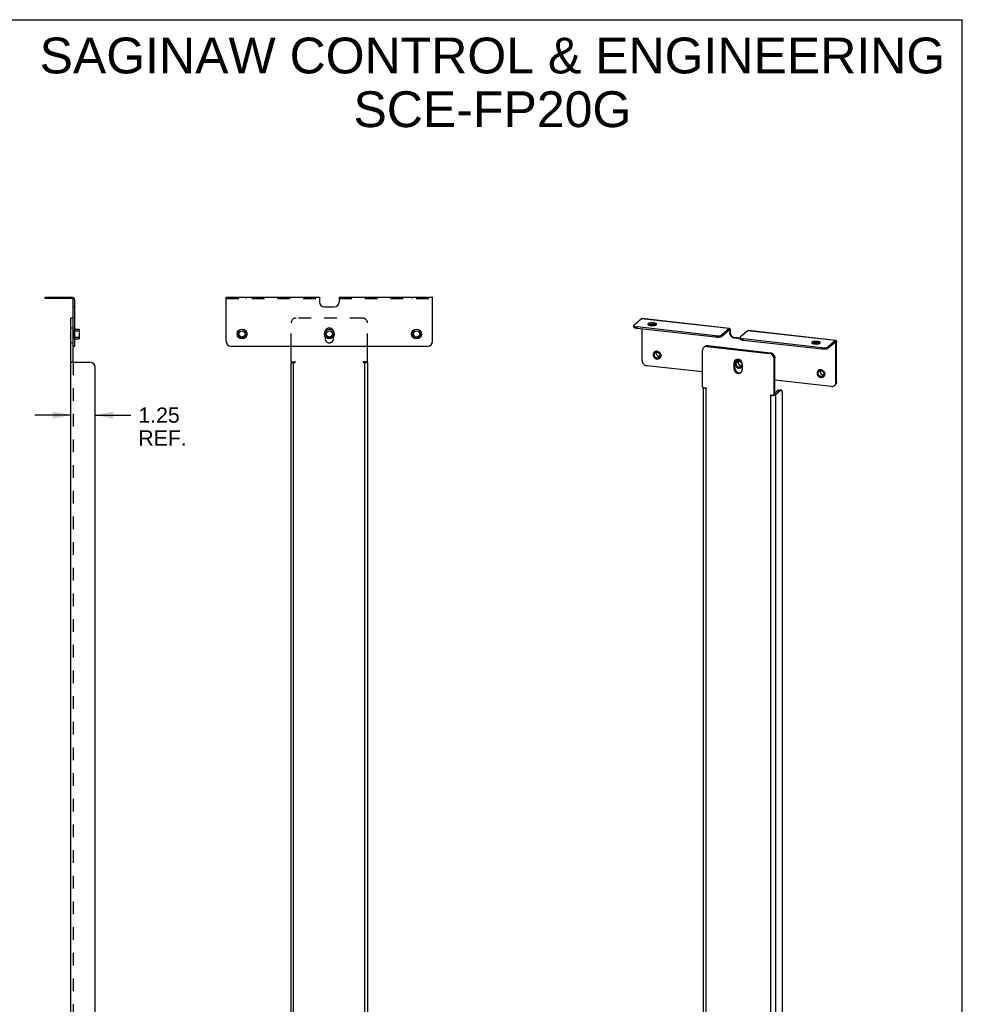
# Model space of a CAD drawing. Header units: inches. Extents: x 0 to 77, y 0 to 100.
# Tile 3 of 3: x 29 to 77, y 50 to 100. Entities that reach past the tile are written whole.
import ezdxf

# ---------------------------------------------------------------- set-up
doc = ezdxf.new("R2010")
doc.units = ezdxf.units.IN
doc.header["$LTSCALE"] = 6.518519
doc.header["$MEASUREMENT"] = 0
doc.linetypes.add('HIDDEN', pattern=[0.2, 0.1, -0.1])
doc.layers.get('0').update_dxf_attribs({"linetype": 'CONTINUOUS'})
doc.layers.add('DEFAULT_2', color=8, linetype='HIDDEN')
doc.layers.add('DIMENSIONS', color=7, linetype='CONTINUOUS')
doc.styles.get("Standard").update_dxf_attribs({"font": 'arial.ttf'})
doc.dimstyles.new('DIMSTYLE_1', dxfattribs={"dimtxt": 0.772727, "dimasz": 0.909091, "dimexe": 0.09, "dimexo": 0.07, "dimgap": 0.0425, "dimtad": 0, "dimtih": 1, "dimtoh": 1, "dimzin": 4, "dimdsep": 46, "dimtxsty": 'Standard', "dimblk": '_FILLED', "dimblk1": '_FILLED', "dimblk2": '_FILLED', "dimcen": 0.09, "dimazin": 1, "dimtfac": 1, "dimtdec": 3, "dimtofl": 0, "dimtmove": 0, "dimatfit": 3, "dimldrblk": '_FILLED', "dimfxl": 0, "dimtolj": 1, "dimtzin": 4, "dimarcsym": 0})

# ---------------------------------------------------------------- blocks, each defined once
blk = doc.blocks.new('_FILLED')
at = {"color": 0, "linetype": 'ByBlock'}
blk.add_solid([(0, 0), (-1, 0.2), (-1, -0.2)], dxfattribs=at)
blk = doc.blocks.new('*D3')
at = {"layer": 'DIMENSIONS', "color": 2, "linetype": 'Continuous'}
for p, q in [((31.982, 79.921), (30.164, 79.921)), ((33.232, 79.921), (35.034, 79.921))]:
    blk.add_line(p, q, dxfattribs=at)
at = {"layer": 'DIMENSIONS', "color": 2, "linetype": 'Continuous', "xscale": 0.9090909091, "yscale": 0.9090909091, "zscale": 0.9090909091}
blk.add_blockref('_FILLED', (31.982, 79.921), dxfattribs=at)
at = {"layer": 'DIMENSIONS', "color": 2, "linetype": 'Continuous', "xscale": 0.9090909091, "yscale": 0.9090909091, "zscale": 0.9090909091, "rotation": 180}
blk.add_blockref('_FILLED', (33.232, 79.921), dxfattribs=at)
at = {"layer": 'DIMENSIONS', "color": 2, "linetype": 'Continuous', "insert": (35.42, 80.307), "char_height": 0.7727, "width": 2.45319, "attachment_point": 1, "line_spacing_factor": 0.9}
blk.add_mtext('1.25\\PREF.', dxfattribs=at)

msp = doc.modelspace()

# ---------------------------------------------------------------- linework, layer by layer
at = {"color": 7, "linetype": 'Continuous'}
for p, q in [((0, 100), (77.273, 100)), ((77.273, 0), (77.273, 100)), ((30.685, 85.835), (30.685, 85.913)), ((32.029, 85.835), (30.685, 85.835)), ((32.107, 82.6), (32.107, 85.757)), ((32.107, 84.85), (31.982, 84.85)), ((61.592, 84.599), (61.592, 84.525)), ((32.098, 84.244), (32.098, 83.832)), ((32.098, 84.244), (32.107, 84.244)), ((32.185, 84.288), (32.405, 84.288)), ((32.405, 84.288), (32.405, 83.788)), ((32.415, 84.278), (32.405, 84.288)), ((32.415, 84.278), (32.415, 83.798)), ((60.589, 84.393), (60.589, 84.468)), ((60.754, 84.321), (60.754, 84.395)), ((64.739, 83.873), (60.754, 84.321)), ((61.005, 82.694), (61.005, 84.293)), ((65.433, 84.236), (65.059, 83.919)), ((65.46, 84.185), (65.383, 84.194)), ((65.433, 84.311), (65.433, 84.236)), ((65.442, 84.24), (65.444, 84.239)), ((65.487, 84.208), (65.46, 84.185)), ((65.46, 84.185), (65.46, 84.095)), ((65.487, 84.118), (65.46, 84.095)), ((32.098, 83.832), (32.107, 83.832)), ((32.185, 83.788), (32.405, 83.788)), ((32.415, 83.798), (32.405, 83.788)), ((64.739, 83.873), (64.739, 83.947)), ((65.059, 83.919), (65.059, 83.993)), ((65.722, 83.854), (65.695, 83.831)), ((65.984, 83.799), (65.695, 83.831)), ((65.984, 83.787), (65.984, 83.861)), ((66.148, 83.714), (66.148, 83.788)), ((70.134, 83.266), (66.148, 83.714)), ((69.915, 83.663), (69.915, 83.588)), ((70.828, 83.63), (70.454, 83.312)), ((70.855, 83.578), (70.778, 83.587)), ((70.828, 83.704), (70.828, 83.63)), ((70.837, 83.633), (70.839, 83.633)), ((70.882, 83.601), (70.855, 83.578)), ((70.855, 81.587), (70.855, 83.578)), ((32.107, 83.413), (32.185, 83.413)), ((43.181, 82.66), (43.181, 83.413)), ((47.056, 82.66), (47.056, 83.413)), ((61.622, 83.11), (61.635, 83.123)), ((61.635, 83.123), (61.641, 83.128)), ((61.641, 83.128), (61.664, 83.142)), ((64.182, 83.401), (64.214, 83.422)), ((64.298, 83.448), (64.344, 83.448)), ((64.344, 83.448), (64.302, 83.411)), ((64.344, 83.448), (67.516, 83.091)), ((67.516, 83.091), (67.473, 83.055)), ((70.134, 83.266), (70.134, 83.34)), ((70.454, 83.312), (70.454, 83.386)), ((31.982, 82.63), (32.107, 82.63)), ((43.181, 82.6), (43.38, 82.6)), ((43.211, 82.63), (43.38, 82.63)), ((43.306, 10.537), (43.306, 82.6)), ((47.026, 82.63), (46.857, 82.63)), ((46.857, 82.6), (47.056, 82.6)), ((46.931, 10.537), (46.931, 82.6)), ((61.896, 82.803), (61.892, 82.8)), ((61.902, 82.808), (61.896, 82.803)), ((61.915, 82.82), (61.902, 82.808)), ((61.932, 82.841), (61.915, 82.82)), ((65.681, 82.565), (65.724, 82.601)), ((65.73, 82.648), (65.724, 82.601)), ((65.724, 82.304), (65.724, 82.601)), ((65.783, 82.642), (65.796, 82.655)), ((65.796, 82.655), (65.803, 82.66)), ((65.803, 82.66), (65.825, 82.674)), ((67.751, 82.827), (67.708, 82.791)), ((67.751, 80.982), (67.751, 82.827)), ((64.067, 82.112), (61.24, 82.43)), ((65.681, 82.268), (65.724, 82.304)), ((65.841, 82.104), (65.884, 82.083)), ((66.057, 82.334), (66.054, 82.332)), ((66.064, 82.34), (66.057, 82.334)), ((66.077, 82.352), (66.064, 82.34)), ((66.093, 82.372), (66.077, 82.352)), ((69.945, 82.174), (69.958, 82.187)), ((69.958, 82.187), (69.964, 82.192)), ((69.964, 82.192), (69.987, 82.206)), ((70.62, 81.375), (67.751, 81.698)), ((70.219, 81.866), (70.215, 81.864)), ((70.225, 81.872), (70.219, 81.866)), ((70.238, 81.884), (70.225, 81.872)), ((70.255, 81.905), (70.238, 81.884)), ((70.855, 81.587), (70.882, 81.609)), ((64.261, 81.283), (64.254, 81.277)), ((67.932, 81.192), (67.751, 81.038)), ((67.932, 81.192), (68.05, 81.179)), ((67.96, 81.203), (68.051, 81.192)), ((70.782, 81.422), (70.809, 81.445)), ((67.551, 80.935), (67.521, 80.91)), ((67.708, 80.946), (67.751, 80.982)), ((67.714, 80.938), (67.742, 80.962))]:
    msp.add_line(p, q, dxfattribs=at)
at = {"color": 3, "linetype": 'Continuous'}
for p, q in [((30.685, 85.913), (32.029, 85.913)), ((32.185, 83.413), (32.185, 85.757)), ((39.878, 83.663), (39.878, 85.913)), ((39.878, 85.913), (44.619, 85.913)), ((44.619, 85.913), (44.619, 85.663)), ((45.619, 85.913), (45.619, 85.663)), ((45.619, 85.913), (50.36, 85.913)), ((50.36, 83.663), (50.36, 85.913)), ((44.869, 85.413), (45.369, 85.413)), ((31.982, 10.537), (31.982, 84.85)), ((60.978, 84.812), (60.604, 84.494)), ((65.433, 84.311), (60.978, 84.812)), ((65.451, 84.317), (60.996, 84.818)), ((64.739, 83.947), (60.754, 84.395)), ((65.433, 84.311), (65.059, 83.993)), ((65.487, 84.208), (65.487, 84.118)), ((66.373, 84.205), (65.999, 83.887)), ((70.828, 83.704), (66.373, 84.205)), ((70.846, 83.71), (66.391, 84.212)), ((65.984, 83.824), (65.722, 83.854)), ((70.134, 83.34), (66.148, 83.788)), ((70.828, 83.704), (70.454, 83.386)), ((70.882, 81.609), (70.882, 83.601)), ((40.128, 83.413), (50.11, 83.413)), ((64.067, 81.355), (64.067, 83.2)), ((64.171, 83.386), (64.14, 83.364)), ((64.302, 83.411), (67.473, 83.055)), ((67.52, 83.045), (67.473, 83.055)), ((32.982, 82.6), (31.982, 82.6)), ((43.181, 10.537), (43.181, 82.6)), ((47.056, 82.6), (47.056, 10.537)), ((65.687, 82.612), (65.681, 82.565)), ((65.681, 82.268), (65.681, 82.565)), ((65.759, 82.719), (65.746, 82.709)), ((65.798, 82.739), (65.759, 82.719)), ((66.087, 82.567), (66.073, 82.611)), ((66.093, 82.519), (66.087, 82.567)), ((66.093, 82.519), (66.093, 82.222)), ((67.69, 82.884), (67.668, 82.927)), ((67.708, 80.946), (67.708, 82.791)), ((33.232, 10.787), (33.232, 82.35)), ((66.029, 82.078), (66.048, 82.097)), ((66.087, 82.175), (66.093, 82.222)), ((64.095, 81.323), (64.254, 81.306)), ((64.123, 12.799), (64.123, 81.323)), ((64.218, 81.282), (64.254, 81.277)), ((64.254, 12.741), (64.254, 81.277)), ((68.05, 81.179), (67.776, 80.946)), ((68.135, 12.953), (68.135, 81.014)), ((67.68, 80.92), (67.521, 80.938)), ((67.521, 80.91), (67.521, 12.374)), ((67.559, 80.907), (67.521, 80.91)), ((67.673, 80.912), (67.636, 80.908)), ((67.776, 80.946), (67.776, 12.41))]:
    msp.add_line(p, q, dxfattribs=at)
for points in [[(60.978, 84.812), (60.984, 84.815), (60.989, 84.818), (60.994, 84.818), (60.996, 84.818)], [(61.592, 84.599), (61.564, 84.601), (61.536, 84.603), (61.508, 84.603), (61.479, 84.602), (61.451, 84.6), (61.425, 84.597), (61.4, 84.592), (61.376, 84.587), (61.356, 84.581), (61.338, 84.574), (61.323, 84.566), (61.311, 84.558), (61.303, 84.55), (61.299, 84.541), (61.298, 84.535)], [(61.298, 84.535), (61.298, 84.532), (61.302, 84.523), (61.308, 84.515), (61.319, 84.507), (61.333, 84.499), (61.349, 84.492), (61.369, 84.485), (61.392, 84.48), (61.416, 84.475), (61.442, 84.472)], [(61.442, 84.472), (61.47, 84.469), (61.498, 84.468), (61.527, 84.468), (61.555, 84.469), (61.583, 84.471), (61.61, 84.474), (61.635, 84.478), (61.658, 84.483), (61.679, 84.489), (61.697, 84.496), (61.711, 84.504), (61.723, 84.512), (61.731, 84.521), (61.735, 84.529), (61.736, 84.535)], [(61.736, 84.535), (61.736, 84.538), (61.733, 84.547), (61.726, 84.556), (61.716, 84.564), (61.702, 84.572), (61.685, 84.579), (61.665, 84.585), (61.643, 84.591), (61.619, 84.595), (61.592, 84.599)], [(60.604, 84.494), (60.595, 84.484), (60.59, 84.474), (60.589, 84.468)], [(60.589, 84.468), (60.589, 84.464), (60.593, 84.454), (60.601, 84.444), (60.612, 84.435), (60.628, 84.426), (60.648, 84.418), (60.67, 84.411), (60.696, 84.404), (60.723, 84.399), (60.754, 84.395)], [(65.433, 84.311), (65.44, 84.315), (65.447, 84.317), (65.451, 84.317)], [(65.451, 84.317), (65.454, 84.317), (65.46, 84.313), (65.466, 84.307), (65.471, 84.299), (65.476, 84.288), (65.48, 84.276), (65.483, 84.261), (65.485, 84.244), (65.486, 84.227), (65.487, 84.208)], [(65.487, 84.118), (65.489, 84.087), (65.495, 84.056), (65.505, 84.025), (65.518, 83.996), (65.535, 83.968), (65.556, 83.942), (65.579, 83.919), (65.604, 83.899), (65.632, 83.882), (65.661, 83.869), (65.691, 83.86), (65.722, 83.854)], [(66.373, 84.205), (66.38, 84.21), (66.387, 84.212), (66.391, 84.212)], [(64.739, 83.947), (64.771, 83.944), (64.803, 83.942), (64.835, 83.942), (64.868, 83.943), (64.9, 83.946), (64.93, 83.949), (64.959, 83.954), (64.985, 83.96), (65.009, 83.967), (65.029, 83.975), (65.046, 83.984), (65.059, 83.993)], [(65.999, 83.887), (65.99, 83.877), (65.985, 83.868), (65.984, 83.861)], [(65.984, 83.861), (65.984, 83.857), (65.988, 83.847), (65.996, 83.838), (66.007, 83.828), (66.023, 83.819), (66.042, 83.811), (66.065, 83.804), (66.091, 83.798), (66.118, 83.792), (66.148, 83.788)], [(69.915, 83.663), (69.887, 83.665), (69.859, 83.666), (69.831, 83.667), (69.802, 83.666), (69.774, 83.664), (69.748, 83.66), (69.723, 83.656), (69.7, 83.651), (69.679, 83.645), (69.661, 83.638), (69.646, 83.63), (69.635, 83.622), (69.627, 83.614), (69.622, 83.605), (69.621, 83.599)], [(69.621, 83.599), (69.622, 83.596), (69.625, 83.587), (69.631, 83.579), (69.642, 83.57), (69.656, 83.563), (69.673, 83.556), (69.692, 83.549), (69.715, 83.544), (69.739, 83.539), (69.765, 83.535)], [(69.765, 83.535), (69.793, 83.533), (69.821, 83.532), (69.85, 83.531), (69.878, 83.532), (69.906, 83.535), (69.933, 83.538), (69.958, 83.542), (69.981, 83.547), (70.002, 83.553), (70.02, 83.56), (70.035, 83.568), (70.046, 83.576), (70.054, 83.584), (70.058, 83.593), (70.059, 83.599)], [(70.059, 83.599), (70.059, 83.602), (70.056, 83.611), (70.049, 83.619), (70.039, 83.628), (70.025, 83.635), (70.008, 83.643), (69.988, 83.649), (69.966, 83.654), (69.942, 83.659), (69.915, 83.663)], [(70.828, 83.704), (70.834, 83.708), (70.839, 83.71), (70.844, 83.711), (70.846, 83.71)], [(70.846, 83.71), (70.849, 83.71), (70.853, 83.708), (70.858, 83.704), (70.862, 83.699), (70.866, 83.692), (70.87, 83.685), (70.873, 83.676), (70.875, 83.665), (70.878, 83.654), (70.879, 83.642), (70.881, 83.629), (70.881, 83.615), (70.882, 83.601)], [(64.14, 83.364), (64.135, 83.361), (64.106, 83.328), (64.084, 83.289), (64.071, 83.247), (64.067, 83.2)], [(64.302, 83.411), (64.255, 83.412), (64.212, 83.403), (64.171, 83.386)], [(67.603, 83), (67.563, 83.027), (67.52, 83.045)], [(70.134, 83.34), (70.165, 83.337), (70.197, 83.336), (70.23, 83.335), (70.263, 83.336), (70.294, 83.339), (70.325, 83.343), (70.354, 83.347), (70.38, 83.353), (70.404, 83.36), (70.424, 83.368), (70.441, 83.377), (70.454, 83.386)], [(65.746, 82.709), (65.726, 82.69), (65.702, 82.653), (65.687, 82.612)], [(66.073, 82.611), (66.048, 82.653), (66.016, 82.69), (65.976, 82.719), (65.933, 82.74), (65.887, 82.75), (65.841, 82.75), (65.798, 82.739)], [(67.668, 82.927), (67.639, 82.966), (67.603, 83)], [(67.708, 82.791), (67.703, 82.838), (67.69, 82.884)], [(65.681, 82.268), (65.687, 82.22), (65.702, 82.175), (65.726, 82.133)], [(65.726, 82.133), (65.759, 82.097), (65.798, 82.068), (65.841, 82.047), (65.887, 82.037), (65.933, 82.037)], [(65.933, 82.037), (65.976, 82.047), (66.016, 82.068), (66.029, 82.078)], [(66.048, 82.097), (66.073, 82.134), (66.087, 82.175)], [(70.882, 81.609), (70.88, 81.578), (70.874, 81.549), (70.864, 81.52), (70.85, 81.494), (70.833, 81.47), (70.813, 81.449), (70.809, 81.445)], [(64.067, 81.355), (64.068, 81.347), (64.07, 81.34), (64.075, 81.334), (64.081, 81.329), (64.087, 81.325), (64.095, 81.323)], [(64.129, 81.32), (64.141, 81.309), (64.161, 81.298)], [(64.161, 81.298), (64.187, 81.289), (64.218, 81.282)], [(64.254, 81.306), (64.259, 81.304), (64.264, 81.3), (64.266, 81.295), (64.268, 81.29), (64.266, 81.284), (64.263, 81.28)], [(64.263, 81.28), (64.259, 81.278), (64.254, 81.277)], [(68.078, 81.189), (68.067, 81.188), (68.05, 81.179)], [(68.135, 81.014), (68.134, 81.059), (68.129, 81.099), (68.121, 81.133), (68.11, 81.161), (68.097, 81.179), (68.083, 81.189), (68.078, 81.189)], [(67.511, 80.935), (67.508, 80.931), (67.507, 80.925), (67.508, 80.92), (67.511, 80.915), (67.515, 80.911), (67.521, 80.91)], [(67.521, 80.938), (67.515, 80.937), (67.511, 80.935)], [(67.636, 80.908), (67.598, 80.906), (67.559, 80.907)], [(67.68, 80.92), (67.687, 80.92), (67.694, 80.922), (67.699, 80.926)], [(67.699, 80.926), (67.704, 80.932), (67.707, 80.938), (67.708, 80.946)], [(67.776, 80.946), (67.759, 80.935), (67.736, 80.926), (67.707, 80.918)]]:
    msp.add_lwpolyline(points, dxfattribs=at)
at = {"color": 7, "linetype": 'Continuous'}
for points in [[(61.592, 84.525), (61.564, 84.527), (61.536, 84.528), (61.508, 84.529), (61.479, 84.528), (61.451, 84.526), (61.425, 84.522), (61.4, 84.518), (61.376, 84.513), (61.356, 84.507), (61.338, 84.5), (61.334, 84.498)], [(61.7, 84.498), (61.685, 84.504), (61.665, 84.511), (61.643, 84.516), (61.619, 84.521), (61.592, 84.525)], [(60.754, 84.321), (60.723, 84.325), (60.696, 84.33), (60.67, 84.336), (60.648, 84.344), (60.628, 84.352), (60.612, 84.361), (60.601, 84.37), (60.593, 84.38), (60.589, 84.39), (60.589, 84.393)], [(65.433, 84.236), (65.437, 84.239), (65.44, 84.24), (65.442, 84.24)], [(65.444, 84.239), (65.447, 84.238), (65.45, 84.235), (65.452, 84.231), (65.455, 84.225), (65.457, 84.219), (65.458, 84.212), (65.459, 84.203), (65.46, 84.194), (65.46, 84.185)], [(65.695, 83.831), (65.664, 83.837), (65.634, 83.846), (65.605, 83.86), (65.578, 83.876), (65.552, 83.897), (65.529, 83.92), (65.509, 83.945), (65.492, 83.973), (65.478, 84.002), (65.468, 84.033), (65.462, 84.064), (65.46, 84.095)], [(65.059, 83.919), (65.046, 83.909), (65.029, 83.901), (65.009, 83.893), (64.985, 83.886), (64.959, 83.88), (64.93, 83.875), (64.9, 83.871), (64.868, 83.869), (64.835, 83.868), (64.803, 83.868), (64.771, 83.87), (64.739, 83.873)], [(66.148, 83.714), (66.118, 83.718), (66.091, 83.723), (66.065, 83.73), (66.042, 83.737), (66.023, 83.745), (66.007, 83.754), (65.996, 83.763), (65.988, 83.773), (65.984, 83.783), (65.984, 83.787)], [(69.915, 83.588), (69.887, 83.591), (69.859, 83.592), (69.831, 83.592), (69.802, 83.592), (69.774, 83.589), (69.748, 83.586), (69.723, 83.582), (69.7, 83.577), (69.679, 83.571), (69.661, 83.564), (69.657, 83.562)], [(70.023, 83.562), (70.008, 83.568), (69.988, 83.575), (69.966, 83.58), (69.942, 83.585), (69.915, 83.588)], [(70.828, 83.63), (70.831, 83.631), (70.834, 83.633), (70.836, 83.633), (70.837, 83.633)], [(70.839, 83.633), (70.841, 83.632), (70.843, 83.63), (70.845, 83.627), (70.847, 83.624), (70.849, 83.62), (70.851, 83.615), (70.852, 83.61), (70.853, 83.605), (70.854, 83.599), (70.854, 83.592), (70.855, 83.585), (70.855, 83.578)], [(61.632, 83.12), (61.629, 83.117), (61.62, 83.108), (61.612, 83.099), (61.604, 83.09), (61.598, 83.079), (61.592, 83.069), (61.587, 83.058), (61.582, 83.046), (61.578, 83.034), (61.576, 83.022), (61.573, 83.01), (61.572, 82.997), (61.572, 82.984), (61.572, 82.972), (61.573, 82.959), (61.576, 82.946), (61.578, 82.933), (61.582, 82.92), (61.587, 82.908), (61.592, 82.895), (61.598, 82.884), (61.604, 82.872), (61.612, 82.861), (61.62, 82.85), (61.629, 82.839), (61.638, 82.83), (61.648, 82.82), (61.658, 82.812), (61.669, 82.804), (61.68, 82.797), (61.691, 82.79), (61.703, 82.784), (61.715, 82.779), (61.728, 82.775), (61.74, 82.771), (61.753, 82.769), (61.765, 82.767)], [(61.62, 82.921), (61.616, 82.933), (61.613, 82.945), (61.611, 82.956), (61.61, 82.968), (61.609, 82.98), (61.61, 82.992), (61.611, 83.004), (61.613, 83.015), (61.616, 83.026), (61.62, 83.037), (61.625, 83.047), (61.63, 83.057), (61.637, 83.066), (61.644, 83.075), (61.651, 83.083), (61.659, 83.09), (61.668, 83.097), (61.678, 83.103), (61.688, 83.108), (61.698, 83.113), (61.709, 83.116), (61.72, 83.119), (61.731, 83.12), (61.743, 83.121), (61.754, 83.121), (61.765, 83.12)], [(61.769, 82.817), (61.758, 82.819), (61.747, 82.821), (61.737, 82.824), (61.726, 82.828), (61.716, 82.833), (61.706, 82.839), (61.696, 82.845), (61.686, 82.852), (61.678, 82.86), (61.669, 82.868), (61.661, 82.877), (61.654, 82.886), (61.648, 82.895), (61.642, 82.905), (61.637, 82.916), (61.632, 82.927), (61.629, 82.937), (61.626, 82.949), (61.624, 82.96), (61.623, 82.971), (61.622, 82.982), (61.623, 82.993), (61.624, 83.004), (61.626, 83.015), (61.629, 83.025), (61.632, 83.035), (61.637, 83.045), (61.642, 83.054), (61.648, 83.063), (61.654, 83.071), (61.661, 83.079), (61.668, 83.084)], [(61.648, 83.131), (61.638, 83.124), (61.632, 83.12)], [(61.765, 83.159), (61.753, 83.16), (61.74, 83.16), (61.728, 83.159), (61.715, 83.157), (61.703, 83.155), (61.691, 83.152), (61.68, 83.148), (61.669, 83.143), (61.658, 83.138), (61.648, 83.131)], [(61.664, 83.142), (61.688, 83.153), (61.714, 83.16), (61.741, 83.163), (61.768, 83.162), (61.796, 83.157), (61.823, 83.147), (61.849, 83.135), (61.873, 83.119), (61.896, 83.099), (61.915, 83.077), (61.932, 83.053), (61.945, 83.027), (61.955, 83), (61.96, 82.972), (61.963, 82.943)], [(61.668, 83.084), (61.669, 83.086), (61.678, 83.092), (61.686, 83.098), (61.696, 83.102), (61.706, 83.106), (61.716, 83.11), (61.726, 83.112), (61.737, 83.114), (61.747, 83.115), (61.758, 83.115), (61.769, 83.114)], [(61.731, 83.113), (61.73, 83.111), (61.727, 83.101), (61.725, 83.09), (61.724, 83.079), (61.724, 83.068), (61.724, 83.057), (61.725, 83.046), (61.727, 83.035), (61.73, 83.024), (61.734, 83.013), (61.738, 83.002), (61.744, 82.992), (61.749, 82.982), (61.756, 82.972), (61.763, 82.963), (61.771, 82.954), (61.779, 82.946), (61.788, 82.938), (61.797, 82.931), (61.807, 82.925), (61.817, 82.919), (61.828, 82.915), (61.838, 82.911), (61.849, 82.907), (61.86, 82.905), (61.87, 82.903)], [(61.765, 83.159), (61.778, 83.157), (61.791, 83.154), (61.803, 83.151), (61.815, 83.146), (61.828, 83.141), (61.839, 83.135), (61.851, 83.129), (61.862, 83.121), (61.873, 83.113), (61.883, 83.105), (61.893, 83.096), (61.902, 83.086), (61.911, 83.075), (61.919, 83.065), (61.926, 83.053), (61.933, 83.042), (61.939, 83.03), (61.944, 83.017), (61.949, 83.005), (61.952, 82.992), (61.955, 82.979), (61.957, 82.967), (61.959, 82.954), (61.959, 82.941), (61.959, 82.928), (61.957, 82.915), (61.955, 82.903), (61.952, 82.891), (61.949, 82.879), (61.944, 82.868), (61.939, 82.856), (61.933, 82.846), (61.926, 82.836), (61.919, 82.826), (61.911, 82.817)], [(61.765, 83.12), (61.777, 83.119), (61.788, 83.116), (61.8, 83.113), (61.811, 83.109), (61.822, 83.103), (61.833, 83.097), (61.843, 83.091), (61.853, 83.083), (61.862, 83.075), (61.871, 83.067), (61.88, 83.057), (61.887, 83.048), (61.894, 83.037), (61.9, 83.027), (61.906, 83.015), (61.911, 83.004), (61.914, 82.992), (61.917, 82.981), (61.92, 82.969), (61.921, 82.957), (61.921, 82.945), (61.921, 82.933), (61.92, 82.922), (61.917, 82.91), (61.914, 82.899), (61.911, 82.888), (61.906, 82.878), (61.9, 82.868), (61.894, 82.859), (61.887, 82.85), (61.88, 82.842), (61.871, 82.835), (61.862, 82.828), (61.853, 82.822), (61.843, 82.817), (61.833, 82.813), (61.822, 82.809), (61.811, 82.806), (61.8, 82.805), (61.788, 82.804), (61.777, 82.804), (61.765, 82.805)], [(61.769, 83.114), (61.779, 83.112), (61.79, 83.11), (61.801, 83.107), (61.811, 83.103), (61.822, 83.098), (61.832, 83.092), (61.842, 83.086), (61.851, 83.079), (61.86, 83.071), (61.868, 83.063), (61.876, 83.055), (61.883, 83.045), (61.89, 83.036), (61.896, 83.026), (61.901, 83.015), (61.905, 83.004), (61.909, 82.994), (61.912, 82.983), (61.914, 82.971), (61.915, 82.96), (61.915, 82.949), (61.915, 82.938), (61.914, 82.927), (61.912, 82.916), (61.909, 82.906), (61.905, 82.896), (61.901, 82.886), (61.896, 82.877), (61.89, 82.868), (61.883, 82.86), (61.876, 82.852), (61.87, 82.847)], [(64.214, 83.422), (64.254, 83.44), (64.298, 83.448)], [(67.516, 83.091), (67.562, 83.081), (67.606, 83.063), (67.646, 83.036)], [(67.646, 83.036), (67.682, 83.003), (67.711, 82.963)], [(70.454, 83.312), (70.441, 83.303), (70.424, 83.294), (70.404, 83.286), (70.38, 83.279), (70.354, 83.273), (70.325, 83.268), (70.294, 83.265), (70.263, 83.262), (70.23, 83.261), (70.197, 83.261), (70.165, 83.263), (70.134, 83.266)], [(61.005, 82.694), (61.007, 82.663), (61.013, 82.632), (61.023, 82.601), (61.036, 82.572), (61.054, 82.544), (61.074, 82.519), (61.097, 82.496), (61.122, 82.475), (61.15, 82.458), (61.179, 82.445), (61.209, 82.436), (61.24, 82.43)], [(61.72, 82.817), (61.709, 82.822), (61.698, 82.828), (61.688, 82.834), (61.678, 82.842), (61.668, 82.85), (61.659, 82.859), (61.651, 82.868), (61.644, 82.878), (61.637, 82.888), (61.63, 82.899), (61.625, 82.91), (61.62, 82.921)], [(61.765, 82.805), (61.754, 82.806), (61.743, 82.809), (61.731, 82.812), (61.72, 82.817)], [(61.899, 82.806), (61.893, 82.801), (61.883, 82.794), (61.873, 82.788), (61.862, 82.782), (61.851, 82.777), (61.839, 82.773), (61.828, 82.77), (61.815, 82.768), (61.803, 82.766), (61.791, 82.766), (61.778, 82.766), (61.765, 82.767)], [(61.87, 82.847), (61.868, 82.845), (61.86, 82.839), (61.851, 82.834), (61.842, 82.829), (61.832, 82.825), (61.822, 82.821), (61.811, 82.819), (61.801, 82.817), (61.79, 82.816), (61.779, 82.816), (61.769, 82.817)], [(61.87, 82.903), (61.881, 82.903), (61.892, 82.903), (61.902, 82.903), (61.908, 82.904)], [(61.911, 82.817), (61.902, 82.809), (61.899, 82.806)], [(61.963, 82.943), (61.96, 82.915), (61.955, 82.889), (61.945, 82.864), (61.932, 82.841)], [(65.768, 82.724), (65.745, 82.689), (65.73, 82.648)], [(65.794, 82.652), (65.79, 82.648), (65.781, 82.64), (65.773, 82.631), (65.766, 82.621), (65.759, 82.611), (65.753, 82.601), (65.748, 82.59), (65.744, 82.578), (65.74, 82.566), (65.737, 82.554), (65.735, 82.542), (65.734, 82.529), (65.733, 82.516), (65.734, 82.503), (65.735, 82.491), (65.737, 82.478), (65.74, 82.465), (65.744, 82.452), (65.748, 82.44), (65.753, 82.427), (65.759, 82.415), (65.766, 82.404), (65.773, 82.393), (65.781, 82.382), (65.79, 82.371), (65.799, 82.362), (65.809, 82.352), (65.819, 82.344), (65.83, 82.336), (65.841, 82.328), (65.853, 82.322), (65.865, 82.316), (65.877, 82.311), (65.889, 82.307), (65.902, 82.303), (65.914, 82.3), (65.927, 82.299)], [(65.782, 82.453), (65.778, 82.465), (65.775, 82.476), (65.773, 82.488), (65.771, 82.5), (65.771, 82.512), (65.771, 82.524), (65.773, 82.535), (65.775, 82.547), (65.778, 82.558), (65.782, 82.569), (65.786, 82.579), (65.792, 82.589), (65.798, 82.598), (65.805, 82.607), (65.813, 82.615), (65.821, 82.622), (65.83, 82.629), (65.839, 82.635), (65.849, 82.64), (65.86, 82.645), (65.87, 82.648), (65.881, 82.651), (65.893, 82.652), (65.904, 82.653), (65.916, 82.653), (65.927, 82.652)], [(65.93, 82.349), (65.92, 82.351), (65.909, 82.353), (65.898, 82.356), (65.888, 82.36), (65.877, 82.365), (65.867, 82.371), (65.857, 82.377), (65.848, 82.384), (65.839, 82.392), (65.831, 82.4), (65.823, 82.408), (65.816, 82.418), (65.809, 82.427), (65.803, 82.437), (65.798, 82.448), (65.794, 82.458), (65.79, 82.469), (65.787, 82.48), (65.785, 82.492), (65.784, 82.503), (65.784, 82.514), (65.784, 82.525), (65.785, 82.536), (65.787, 82.547), (65.79, 82.557), (65.794, 82.567), (65.798, 82.577), (65.803, 82.586), (65.809, 82.595), (65.816, 82.603), (65.823, 82.611), (65.829, 82.616)], [(65.809, 82.663), (65.799, 82.656), (65.794, 82.652)], [(65.927, 82.69), (65.914, 82.691), (65.902, 82.692), (65.889, 82.691), (65.877, 82.689), (65.865, 82.687), (65.853, 82.684), (65.841, 82.68), (65.83, 82.675), (65.819, 82.67), (65.809, 82.663)], [(65.825, 82.674), (65.849, 82.685), (65.875, 82.692), (65.902, 82.695), (65.93, 82.694), (65.958, 82.688), (65.985, 82.679), (66.011, 82.667), (66.035, 82.651), (66.057, 82.631), (66.068, 82.619)], [(65.829, 82.616), (65.831, 82.618), (65.839, 82.624), (65.848, 82.629), (65.857, 82.634), (65.867, 82.638), (65.877, 82.642), (65.888, 82.644), (65.898, 82.646), (65.909, 82.647), (65.92, 82.647), (65.93, 82.646)], [(65.892, 82.645), (65.892, 82.643), (65.889, 82.633), (65.887, 82.622), (65.886, 82.611), (65.885, 82.6), (65.886, 82.589), (65.887, 82.578), (65.889, 82.567), (65.892, 82.556), (65.895, 82.545), (65.9, 82.534), (65.905, 82.524), (65.911, 82.514), (65.917, 82.504), (65.925, 82.495), (65.932, 82.486), (65.941, 82.478), (65.95, 82.47), (65.959, 82.463), (65.969, 82.457), (65.979, 82.451), (65.989, 82.447), (66, 82.443), (66.011, 82.439), (66.021, 82.437), (66.032, 82.435)], [(65.927, 82.69), (65.94, 82.689), (65.952, 82.686), (65.965, 82.682), (65.977, 82.678), (65.989, 82.673), (66.001, 82.667), (66.013, 82.661), (66.024, 82.653), (66.034, 82.645), (66.045, 82.637), (66.055, 82.627), (66.064, 82.618), (66.072, 82.607)], [(65.927, 82.652), (65.938, 82.651), (65.95, 82.648), (65.961, 82.645), (65.972, 82.64), (65.983, 82.635), (65.994, 82.629), (66.005, 82.623), (66.015, 82.615), (66.024, 82.607), (66.033, 82.599), (66.041, 82.589), (66.049, 82.579), (66.056, 82.569), (66.062, 82.558), (66.067, 82.547), (66.072, 82.536), (66.076, 82.524), (66.079, 82.513), (66.081, 82.501), (66.082, 82.489), (66.083, 82.477), (66.082, 82.465), (66.081, 82.454), (66.079, 82.442), (66.076, 82.431), (66.072, 82.42), (66.067, 82.41), (66.062, 82.4), (66.056, 82.391), (66.049, 82.382), (66.041, 82.374), (66.033, 82.367), (66.024, 82.36), (66.015, 82.354), (66.005, 82.349), (65.994, 82.345), (65.983, 82.341), (65.972, 82.338), (65.961, 82.337), (65.95, 82.336), (65.938, 82.336), (65.927, 82.337)], [(65.93, 82.646), (65.941, 82.644), (65.952, 82.642), (65.962, 82.639), (65.973, 82.635), (65.983, 82.63), (65.994, 82.624), (66.003, 82.618), (66.013, 82.611), (66.022, 82.603), (66.03, 82.595), (66.038, 82.586), (66.045, 82.577), (66.051, 82.568), (66.057, 82.558), (66.062, 82.547), (66.067, 82.536), (66.07, 82.526), (66.073, 82.514), (66.075, 82.503), (66.077, 82.492), (66.077, 82.481), (66.077, 82.47), (66.075, 82.459), (66.073, 82.448), (66.07, 82.438), (66.067, 82.428), (66.062, 82.418), (66.057, 82.409), (66.051, 82.4), (66.045, 82.392), (66.038, 82.384), (66.031, 82.379)], [(67.711, 82.963), (67.733, 82.92), (67.746, 82.875), (67.751, 82.827)], [(65.724, 82.304), (65.73, 82.256), (65.745, 82.212)], [(65.745, 82.212), (65.769, 82.17), (65.802, 82.133), (65.841, 82.104)], [(65.882, 82.349), (65.87, 82.354), (65.86, 82.36), (65.849, 82.366), (65.839, 82.374), (65.83, 82.382), (65.821, 82.391), (65.813, 82.4), (65.805, 82.41), (65.798, 82.42), (65.792, 82.431), (65.786, 82.442), (65.782, 82.453)], [(65.927, 82.337), (65.916, 82.338), (65.904, 82.341), (65.893, 82.344), (65.882, 82.349)], [(65.884, 82.083), (65.93, 82.073), (65.976, 82.073), (66.019, 82.084), (66.05, 82.099)], [(66.06, 82.338), (66.055, 82.333), (66.045, 82.326), (66.034, 82.32), (66.024, 82.314), (66.013, 82.309), (66.001, 82.305), (65.989, 82.302), (65.977, 82.3), (65.965, 82.298), (65.952, 82.297), (65.94, 82.298), (65.927, 82.299)], [(66.031, 82.379), (66.03, 82.377), (66.022, 82.371), (66.013, 82.365), (66.003, 82.361), (65.994, 82.356), (65.983, 82.353), (65.973, 82.351), (65.962, 82.349), (65.952, 82.348), (65.941, 82.348), (65.93, 82.349)], [(66.032, 82.435), (66.043, 82.435), (66.053, 82.435), (66.064, 82.435), (66.07, 82.436)], [(66.072, 82.349), (66.064, 82.341), (66.06, 82.338)], [(66.093, 82.375), (66.088, 82.368), (66.08, 82.358), (66.072, 82.349)], [(69.955, 82.184), (69.952, 82.18), (69.943, 82.172), (69.935, 82.163), (69.927, 82.153), (69.921, 82.143), (69.915, 82.133), (69.91, 82.122), (69.905, 82.11), (69.901, 82.098), (69.899, 82.086), (69.897, 82.074), (69.895, 82.061), (69.895, 82.048), (69.895, 82.035), (69.897, 82.023), (69.899, 82.01), (69.901, 81.997), (69.905, 81.984), (69.91, 81.972), (69.915, 81.959), (69.921, 81.947), (69.927, 81.936), (69.935, 81.924), (69.943, 81.914), (69.952, 81.903), (69.961, 81.894), (69.971, 81.884), (69.981, 81.876), (69.992, 81.868), (70.003, 81.86), (70.014, 81.854), (70.026, 81.848), (70.038, 81.843), (70.051, 81.839), (70.063, 81.835), (70.076, 81.832), (70.088, 81.831)], [(69.943, 81.985), (69.939, 81.997), (69.936, 82.008), (69.934, 82.02), (69.933, 82.032), (69.932, 82.044), (69.933, 82.056), (69.934, 82.067), (69.936, 82.079), (69.939, 82.09), (69.943, 82.101), (69.948, 82.111), (69.953, 82.121), (69.96, 82.13), (69.967, 82.139), (69.974, 82.147), (69.982, 82.154), (69.991, 82.161), (70.001, 82.167), (70.011, 82.172), (70.021, 82.176), (70.032, 82.18), (70.043, 82.183), (70.054, 82.184), (70.066, 82.185), (70.077, 82.185), (70.088, 82.184)], [(70.092, 81.881), (70.081, 81.883), (70.07, 81.885), (70.06, 81.888), (70.049, 81.892), (70.039, 81.897), (70.029, 81.903), (70.019, 81.909), (70.01, 81.916), (70.001, 81.924), (69.992, 81.932), (69.985, 81.94), (69.977, 81.95), (69.971, 81.959), (69.965, 81.969), (69.96, 81.98), (69.955, 81.99), (69.952, 82.001), (69.949, 82.012), (69.947, 82.024), (69.946, 82.035), (69.945, 82.046), (69.946, 82.057), (69.947, 82.068), (69.949, 82.079), (69.952, 82.089), (69.955, 82.099), (69.96, 82.109), (69.965, 82.118), (69.971, 82.127), (69.977, 82.135), (69.985, 82.143), (69.991, 82.148)], [(69.971, 82.195), (69.961, 82.188), (69.955, 82.184)], [(70.088, 82.222), (70.076, 82.223), (70.063, 82.224), (70.051, 82.223), (70.038, 82.221), (70.026, 82.219), (70.014, 82.216), (70.003, 82.212), (69.992, 82.207), (69.981, 82.201), (69.971, 82.195)], [(69.987, 82.206), (70.011, 82.217), (70.037, 82.224), (70.064, 82.227), (70.092, 82.225), (70.119, 82.22), (70.146, 82.211), (70.172, 82.199), (70.196, 82.182), (70.219, 82.163), (70.238, 82.141), (70.255, 82.117), (70.268, 82.091), (70.278, 82.063), (70.284, 82.036), (70.286, 82.007)], [(69.991, 82.148), (69.992, 82.149), (70.001, 82.156), (70.009, 82.161), (70.019, 82.166), (70.029, 82.17), (70.039, 82.174), (70.049, 82.176), (70.06, 82.178), (70.07, 82.179), (70.081, 82.179), (70.092, 82.178)], [(70.054, 82.177), (70.053, 82.175), (70.051, 82.165), (70.048, 82.154), (70.047, 82.143), (70.047, 82.132), (70.047, 82.121), (70.048, 82.11), (70.051, 82.099), (70.053, 82.088), (70.057, 82.077), (70.061, 82.066), (70.067, 82.056), (70.072, 82.045), (70.079, 82.036), (70.086, 82.027), (70.094, 82.018), (70.102, 82.01), (70.111, 82.002), (70.12, 81.995), (70.13, 81.989), (70.14, 81.983), (70.151, 81.978), (70.161, 81.974), (70.172, 81.971), (70.183, 81.969), (70.193, 81.967)], [(70.088, 82.222), (70.101, 82.221), (70.114, 82.218), (70.126, 82.214), (70.139, 82.21), (70.151, 82.205), (70.163, 82.199), (70.174, 82.193), (70.185, 82.185), (70.196, 82.177), (70.206, 82.169), (70.216, 82.159), (70.225, 82.15), (70.234, 82.139), (70.242, 82.128), (70.249, 82.117), (70.256, 82.106), (70.262, 82.094), (70.267, 82.081), (70.272, 82.069), (70.275, 82.056), (70.278, 82.043), (70.28, 82.03), (70.282, 82.018), (70.282, 82.005), (70.282, 81.992), (70.28, 81.979), (70.278, 81.967), (70.275, 81.955), (70.272, 81.943), (70.267, 81.931), (70.262, 81.92), (70.256, 81.91), (70.249, 81.9), (70.242, 81.89), (70.234, 81.881)], [(70.088, 82.184), (70.1, 82.183), (70.111, 82.18), (70.123, 82.177), (70.134, 82.172), (70.145, 82.167), (70.156, 82.161), (70.166, 82.155), (70.176, 82.147), (70.185, 82.139), (70.194, 82.13), (70.203, 82.121), (70.21, 82.111), (70.217, 82.101), (70.223, 82.09), (70.229, 82.079), (70.234, 82.068), (70.237, 82.056), (70.24, 82.045), (70.243, 82.033), (70.244, 82.021), (70.244, 82.009), (70.244, 81.997), (70.243, 81.986), (70.24, 81.974), (70.237, 81.963), (70.234, 81.952), (70.229, 81.942), (70.223, 81.932), (70.217, 81.923), (70.21, 81.914), (70.203, 81.906), (70.194, 81.899), (70.186, 81.892), (70.176, 81.886), (70.166, 81.881), (70.156, 81.876), (70.145, 81.873), (70.134, 81.87), (70.123, 81.869), (70.111, 81.868), (70.1, 81.868), (70.088, 81.869)], [(70.092, 82.178), (70.103, 82.176), (70.113, 82.174), (70.124, 82.171), (70.135, 82.167), (70.145, 82.162), (70.155, 82.156), (70.165, 82.15), (70.174, 82.143), (70.183, 82.135), (70.191, 82.127), (70.199, 82.118), (70.206, 82.109), (70.213, 82.1), (70.219, 82.089), (70.224, 82.079), (70.228, 82.068), (70.232, 82.057), (70.235, 82.046), (70.237, 82.035), (70.238, 82.024), (70.238, 82.013), (70.238, 82.002), (70.237, 81.991), (70.235, 81.98), (70.232, 81.97), (70.228, 81.96), (70.224, 81.95), (70.219, 81.941), (70.213, 81.932), (70.206, 81.924), (70.199, 81.916), (70.193, 81.91)], [(70.286, 82.007), (70.284, 81.979), (70.278, 81.953), (70.268, 81.928), (70.255, 81.905)], [(70.043, 81.881), (70.032, 81.886), (70.021, 81.892), (70.011, 81.898), (70.001, 81.906), (69.991, 81.914), (69.982, 81.923), (69.974, 81.932), (69.967, 81.942), (69.96, 81.952), (69.953, 81.963), (69.948, 81.974), (69.943, 81.985)], [(70.088, 81.869), (70.077, 81.87), (70.066, 81.873), (70.054, 81.876), (70.043, 81.881)], [(70.222, 81.869), (70.216, 81.865), (70.206, 81.858), (70.196, 81.851), (70.185, 81.846), (70.174, 81.841), (70.163, 81.837), (70.151, 81.834), (70.139, 81.832), (70.126, 81.83), (70.114, 81.829), (70.101, 81.83), (70.088, 81.831)], [(70.193, 81.91), (70.191, 81.909), (70.183, 81.903), (70.174, 81.897), (70.165, 81.893), (70.155, 81.888), (70.145, 81.885), (70.135, 81.883), (70.124, 81.881), (70.113, 81.88), (70.103, 81.88), (70.092, 81.881)], [(70.193, 81.967), (70.204, 81.966), (70.215, 81.966), (70.226, 81.967), (70.231, 81.968)], [(70.234, 81.881), (70.225, 81.873), (70.222, 81.869)], [(70.806, 81.447), (70.824, 81.471), (70.837, 81.498), (70.847, 81.526), (70.853, 81.556), (70.855, 81.587)], [(67.932, 81.192), (67.949, 81.202), (67.961, 81.203)], [(70.62, 81.375), (70.651, 81.374), (70.681, 81.377), (70.71, 81.383), (70.738, 81.394), (70.763, 81.408), (70.782, 81.422)], [(70.782, 81.422), (70.786, 81.426), (70.806, 81.447)], [(67.751, 80.982), (67.75, 80.974), (67.747, 80.968), (67.742, 80.962)]]:
    msp.add_lwpolyline(points, dxfattribs=at)
for centre, radius in [((40.69, 84.038), 0.25), ((40.69, 84.038), 0.24), ((40.69, 84.038), 0.166), ((40.69, 84.038), 0.156), ((45.119, 84.038), 0.25), ((45.119, 84.038), 0.24), ((45.119, 84.038), 0.166), ((45.119, 84.038), 0.156), ((49.548, 84.038), 0.25), ((49.548, 84.038), 0.24), ((49.548, 84.038), 0.166), ((49.548, 84.038), 0.156)]:
    msp.add_circle(centre, radius, dxfattribs=at)
at = {"color": 3, "linetype": 'Continuous'}
for centre, radius, start, end in [((32.029, 85.757), 0.156, 0, 90), ((44.869, 85.663), 0.25, 180, 270), ((45.369, 85.663), 0.25, 270, 360), ((40.128, 83.663), 0.25, 180, 270), ((50.11, 83.663), 0.25, 270, 360), ((32.982, 82.35), 0.25, 0, 90)]:
    msp.add_arc(centre, radius, start, end, dxfattribs=at)
at = {"color": 7, "linetype": 'Continuous'}
for centre, radius, start, end in [((32.029, 85.757), 0.078, 0, 90), ((43.211, 82.66), 0.03, 180, 270), ((43.38, 82.615), 0.015, 270, 90), ((46.857, 82.615), 0.015, 90, 270), ((47.026, 82.66), 0.03, 270, 360)]:
    msp.add_arc(centre, radius, start, end, dxfattribs=at)
at = {"layer": 'DEFAULT_2', "color": 8, "linetype": 'HIDDEN'}
for p, q in [((31.154, 85.913), (31.154, 85.835)), ((31.592, 85.913), (31.592, 85.835)), ((39.878, 85.835), (44.619, 85.835)), ((40.471, 85.835), (40.471, 85.913)), ((40.909, 85.835), (40.909, 85.913)), ((45.619, 85.835), (50.36, 85.835)), ((49.329, 85.835), (49.329, 85.913)), ((49.767, 85.835), (49.767, 85.913)), ((32.185, 85.413), (32.107, 85.413)), ((43.181, 83.413), (43.181, 84.6)), ((46.806, 84.85), (43.431, 84.85)), ((47.056, 83.413), (47.056, 84.6)), ((32.107, 84.342), (31.982, 84.342)), ((32.108, 84.194), (32.098, 84.204)), ((32.107, 84.245), (32.185, 84.245)), ((32.107, 84.244), (32.185, 84.244)), ((32.108, 84.194), (32.108, 83.882)), ((32.108, 84.194), (32.405, 84.194)), ((32.405, 84.194), (32.415, 84.204)), ((44.9, 84.123), (44.9, 83.811)), ((45.338, 83.811), (45.338, 84.123)), ((32.107, 83.592), (31.982, 83.592)), ((32.108, 83.882), (32.098, 83.872)), ((32.107, 83.832), (32.185, 83.832)), ((32.107, 83.832), (32.185, 83.832)), ((32.108, 83.882), (32.405, 83.882)), ((32.405, 83.882), (32.415, 83.872)), ((32.107, 82.6), (32.107, 10.537))]:
    msp.add_line(p, q, dxfattribs=at)
for centre in [(40.69, 84.038), (40.69, 84.038), (45.119, 84.038), (45.119, 84.038), (49.548, 84.038), (49.548, 84.038)]:
    msp.add_circle(centre, 0.206, dxfattribs=at)
for centre, radius, start, end in [((43.431, 84.6), 0.25, 90, 180), ((46.806, 84.6), 0.25, 0, 90), ((45.119, 84.123), 0.219, 0, 180), ((45.119, 83.811), 0.219, 180, 360)]:
    msp.add_arc(centre, radius, start, end, dxfattribs=at)

# ---------------------------------------------------------------- texts
at = {"layer": 'DIMENSIONS', "color": 2, "linetype": 'Continuous', "insert": (53.403, 99.091), "char_height": 1.81818, "width": 45.92092, "attachment_point": 2, "line_spacing_factor": 0.9}
msp.add_mtext('SAGINAW CONTROL & ENGINEERING\\PSCE-FP20G', dxfattribs=at)

# ---------------------------------------------------------------- dimensions: what is measured, and where the dimension line sits
at = {"layer": 'DIMENSIONS', "color": 2, "linetype": 'Continuous'}
dim = msp.add_linear_dim(base=(33.232, 79.921), p1=(31.982, 82.6), p2=(33.232, 82.35), text='<>\\PREF.', dimstyle='DIMSTYLE_1', dxfattribs=at)
dim.commit()
dim.dimension.update_dxf_attribs({"geometry": '*D3', "text_midpoint": (36.647, 79.342), "dimtype": 160})

doc.saveas('drawing.dxf')
